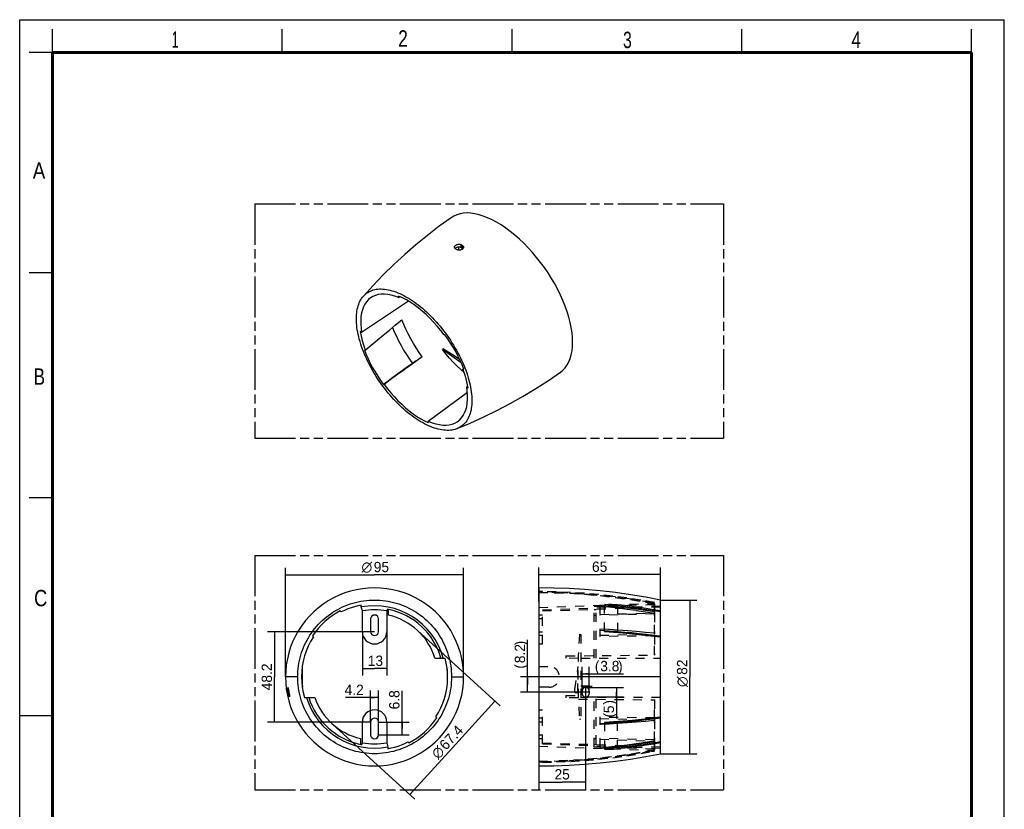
# Model space of a CAD drawing. Header units: millimetres. Extents: x 0 to 210, y 0 to 297.
# Tile 2 of 2: x 0 to 210, y 129 to 297. Entities that reach past the tile are written whole.
import ezdxf
from ezdxf.enums import TextEntityAlignment as Align

# ---------------------------------------------------------------- set-up
doc = ezdxf.new("R2010")
doc.units = ezdxf.units.MM
doc.header["$LTSCALE"] = 19.36
for name, pattern in [('DOT', [0.2, 0.1, -0.1]), ('HIDDEN', [0.2, 0.1, -0.1]), ('PHANTOM', [0.8, 0.45, -0.05, 0.1, -0.05, 0.1, -0.05])]:
    doc.linetypes.add(name, pattern=pattern)
doc.layers.get('0').update_dxf_attribs({"linetype": 'CONTINUOUS'})
for name, color, linetype in [('DEFAULT_2', 8, 'HIDDEN'), ('DEFAULT_3', 7, 'PHANTOM'), ('Z_DIM_2D', 7, 'CONTINUOUS')]:
    doc.layers.add(name, color=color, linetype=linetype)
doc.styles.add('TEXTSTYLE_2', font='txt', dxfattribs={"width": 0.75})
doc.styles.add('TEXTSTYLE_3', font='tridonic-metric-print-light.otf')
doc.styles.add('TEXTSTYLE_4', font='gdt', dxfattribs={"width": 0.7})
doc.dimstyles.new('DIMSTYLE_1', dxfattribs={"dimtxt": 2.2, "dimasz": 3.5, "dimexe": 1.5, "dimexo": 0, "dimgap": 0.55, "dimtad": 1, "dimdec": 1, "dimlfac": 2.5, "dimdsep": 46, "dimtxsty": 'TEXTSTYLE_3', "dimcen": 0.09, "dimclrt": 5, "dimadec": 1, "dimazin": 2, "dimtp": 0.2, "dimtm": 0.2, "dimtfac": 1, "dimtdec": 1, "dimtofl": 0, "dimtmove": 0, "dimatfit": 3, "dimfxl": 0, "dimtolj": 1, "dimarcsym": 0})
doc.dimstyles.new('DIMSTYLE_2', dxfattribs={"dimtxt": 2.2, "dimasz": 3.5, "dimexe": 1.5, "dimexo": 0, "dimgap": 0.55, "dimtad": 1, "dimdec": 1, "dimlfac": 2.5, "dimdsep": 46, "dimtxsty": 'TEXTSTYLE_3', "dimcen": 0.09, "dimclrt": 5, "dimadec": 1, "dimazin": 2, "dimtp": 0.3, "dimtm": 0.3, "dimtfac": 1, "dimtdec": 1, "dimtofl": 0, "dimtmove": 0, "dimatfit": 3, "dimfxl": 0, "dimtolj": 1, "dimarcsym": 0})
doc.dimstyles.new('DIMSTYLE_3', dxfattribs={"dimtxt": 2.2, "dimasz": 3.5, "dimexe": 1.5, "dimexo": 0, "dimgap": 0.55, "dimtad": 1, "dimlfac": 2.5, "dimdsep": 46, "dimtxsty": 'TEXTSTYLE_3', "dimcen": 0.09, "dimclrt": 5, "dimazin": 2, "dimtp": 0.2, "dimtm": 0.2, "dimtfac": 1, "dimtofl": 0, "dimtmove": 0, "dimatfit": 3, "dimfxl": 0, "dimtolj": 1, "dimarcsym": 0})
doc.dimstyles.new('DIMSTYLE_4', dxfattribs={"dimtxt": 2.2, "dimasz": 3.5, "dimexe": 1.5, "dimexo": 0, "dimgap": 0.55, "dimtad": 1, "dimdec": 1, "dimlfac": 2.5, "dimdsep": 46, "dimtxsty": 'TEXTSTYLE_3', "dimcen": 0.09, "dimclrt": 5, "dimadec": 1, "dimazin": 2, "dimtp": 0.1, "dimtm": 0.1, "dimtfac": 1, "dimtdec": 1, "dimtofl": 0, "dimtmove": 0, "dimatfit": 3, "dimfxl": 0, "dimtolj": 1, "dimarcsym": 0})

# ---------------------------------------------------------------- blocks, each defined once
blk = doc.blocks.new('*D1')
at = {"layer": 'Z_DIM_2D', "color": 2, "linetype": 'Continuous', "transparency": 16777216}
for p, q in [((108.33, 155.13), (108.33, 164.66)), ((110.7, 156.77), (106.83, 156.77)), ((108.33, 156.77), (108.33, 155.13)), ((121.46, 153.49), (106.83, 153.49)), ((108.33, 153.49), (108.33, 155.13))]:
    blk.add_line(p, q, dxfattribs=at)
at = {"layer": 'Z_DIM_2D', "color": 5, "linetype": 'Continuous', "transparency": 16777216, "style": 'TEXTSTYLE_3'}
for s, p in [(')', (107.78, 163.49)), ('8.2', (107.78, 159.69)), ('(', (107.78, 158.52))]:
    blk.add_text(s, height=2.2, rotation=90, dxfattribs=at).set_placement(p)
blk = doc.blocks.new('_NONE')
blk = doc.blocks.new('*D2')
at = {"layer": 'Z_DIM_2D', "color": 2, "linetype": 'Continuous', "transparency": 16777216}
for p, q in [((110.7, 172.88), (110.7, 180.12)), ((110.7, 178.62), (123.7, 178.62)), ((136.7, 178.62), (123.7, 178.62)), ((136.7, 173.17), (136.7, 180.12))]:
    blk.add_line(p, q, dxfattribs=at)
at = {"layer": 'Z_DIM_2D', "color": 5, "linetype": 'Continuous', "transparency": 16777216, "style": 'TEXTSTYLE_3'}
blk.add_text('65', height=2.2, dxfattribs=at).set_placement((123.7, 179.17), align=Align.CENTER)
blk = doc.blocks.new('*D3')
at = {"layer": 'Z_DIM_2D', "color": 2, "linetype": 'Continuous', "transparency": 16777216}
for p, q in [((56.69, 156.77), (56.69, 180.06)), ((56.69, 178.56), (75.69, 178.56)), ((94.69, 178.56), (75.69, 178.56)), ((94.69, 156.77), (94.69, 180.06))]:
    blk.add_line(p, q, dxfattribs=at)
at = {"layer": 'Z_DIM_2D', "color": 5, "linetype": 'Continuous', "transparency": 16777216}
for s, style, p in [('n', 'TEXTSTYLE_4', (74.04, 179.11)), ('95', 'TEXTSTYLE_3', (77.15, 179.11))]:
    blk.add_text(s, height=2.2, dxfattribs=dict(at, style=style)).set_placement(p, align=Align.CENTER)
blk = doc.blocks.new('*D4')
at = {"layer": 'Z_DIM_2D', "color": 2, "linetype": 'Continuous', "transparency": 16777216}
for p, q in [((120.7, 154.78), (120.7, 132.83)), ((110.7, 137.81), (110.7, 132.83)), ((110.7, 134.33), (115.7, 134.33)), ((120.7, 134.33), (115.7, 134.33))]:
    blk.add_line(p, q, dxfattribs=at)
at = {"layer": 'Z_DIM_2D', "color": 5, "linetype": 'Continuous', "transparency": 16777216, "style": 'TEXTSTYLE_3'}
blk.add_text('25', height=2.2, dxfattribs=at).set_placement((115.7, 134.88), align=Align.CENTER)
blk = doc.blocks.new('*D5')
at = {"layer": 'Z_DIM_2D', "color": 2, "linetype": 'Continuous', "transparency": 16777216}
for p, q in [((75.69, 166.41), (52.85, 166.41)), ((54.35, 166.41), (54.35, 156.77)), ((54.35, 147.13), (54.35, 156.77)), ((74.85, 147.13), (52.85, 147.13))]:
    blk.add_line(p, q, dxfattribs=at)
at = {"layer": 'Z_DIM_2D', "color": 5, "linetype": 'Continuous', "transparency": 16777216, "style": 'TEXTSTYLE_3'}
blk.add_text('48.2', height=2.2, rotation=90, dxfattribs=at).set_placement((53.8, 156.77), align=Align.CENTER)
blk = doc.blocks.new('*D6')
at = {"layer": 'Z_DIM_2D', "color": 2, "linetype": 'Continuous', "transparency": 16777216}
for p, q in [((81.55, 145.77), (81.55, 153.78)), ((76.53, 147.13), (83.05, 147.13)), ((81.55, 147.13), (81.55, 145.77)), ((81.55, 144.41), (81.55, 145.77)), ((76.53, 144.41), (83.05, 144.41))]:
    blk.add_line(p, q, dxfattribs=at)
at = {"layer": 'Z_DIM_2D', "color": 5, "linetype": 'Continuous', "transparency": 16777216, "style": 'TEXTSTYLE_3'}
blk.add_text('6.8', height=2.2, rotation=90, dxfattribs=at).set_placement((81, 149.83))
blk = doc.blocks.new('*D7')
at = {"layer": 'Z_DIM_2D', "color": 2, "linetype": 'Continuous', "transparency": 16777216}
for p, q in [((74.85, 147.13), (74.85, 153.86)), ((76.53, 147.13), (76.53, 153.86)), ((75.69, 152.36), (69.49, 152.36)), ((74.85, 152.36), (75.69, 152.36)), ((76.53, 152.36), (75.69, 152.36))]:
    blk.add_line(p, q, dxfattribs=at)
at = {"layer": 'Z_DIM_2D', "color": 5, "linetype": 'Continuous', "transparency": 16777216, "style": 'TEXTSTYLE_3'}
blk.add_text('4.2', height=2.2, dxfattribs=at).set_placement((73.38, 152.91), align=Align.RIGHT)
blk = doc.blocks.new('*D8')
at = {"layer": 'Z_DIM_2D', "color": 2, "linetype": 'Continuous', "transparency": 16777216}
for p, q in [((73.08, 166.41), (73.08, 157.06)), ((78.29, 166.41), (78.29, 157.06)), ((73.08, 158.56), (75.69, 158.56)), ((78.29, 158.56), (75.69, 158.56))]:
    blk.add_line(p, q, dxfattribs=at)
at = {"layer": 'Z_DIM_2D', "color": 5, "linetype": 'Continuous', "transparency": 16777216, "style": 'TEXTSTYLE_3'}
blk.add_text('13', height=2.2, dxfattribs=at).set_placement((75.87, 159.11), align=Align.CENTER)
blk = doc.blocks.new('*D9')
at = {"layer": 'Z_DIM_2D', "color": 2, "linetype": 'Continuous', "transparency": 16777216}
for p, q in [((84.85, 166.67), (102.48, 150.6)), ((101.37, 151.61), (92.28, 141.64)), ((66.68, 146.73), (84.3, 130.66)), ((83.19, 131.67), (92.28, 141.64))]:
    blk.add_line(p, q, dxfattribs=at)
at = {"layer": 'Z_DIM_2D', "color": 5, "linetype": 'Continuous', "transparency": 16777216}
for s, style, p in [('67.4', 'TEXTSTYLE_3', (92.86, 143.1)), ('n', 'TEXTSTYLE_4', (89.99, 139.94))]:
    blk.add_text(s, height=2.2, rotation=47.6464, dxfattribs=dict(at, style=style)).set_placement(p, align=Align.CENTER)
blk = doc.blocks.new('*D10')
at = {"layer": 'Z_DIM_2D', "color": 2, "linetype": 'Continuous', "transparency": 16777216}
for p, q in [((136.7, 173.17), (144.43, 173.17)), ((142.93, 173.17), (142.93, 156.77)), ((142.93, 140.37), (142.93, 156.77)), ((136.7, 140.37), (144.43, 140.37))]:
    blk.add_line(p, q, dxfattribs=at)
at = {"layer": 'Z_DIM_2D', "color": 5, "linetype": 'Continuous', "transparency": 16777216}
for s, style, p in [('82', 'TEXTSTYLE_3', (142.38, 158.84)), ('n', 'TEXTSTYLE_4', (142.38, 155.73))]:
    blk.add_text(s, height=2.2, rotation=90, dxfattribs=dict(at, style=style)).set_placement(p, align=Align.CENTER)
blk = doc.blocks.new('*D11')
at = {"layer": 'Z_DIM_2D', "color": 2, "linetype": 'Continuous', "transparency": 16777216}
for p, q in [((119.94, 153.73), (119.94, 158.93)), ((121.46, 153.73), (121.46, 158.93)), ((119.94, 157.43), (120.7, 157.43)), ((121.46, 157.43), (120.7, 157.43)), ((120.7, 157.43), (128.79, 157.43))]:
    blk.add_line(p, q, dxfattribs=at)
at = {"layer": 'Z_DIM_2D', "color": 5, "linetype": 'Continuous', "transparency": 16777216, "style": 'TEXTSTYLE_3'}
for s, p in [('(', (122.66, 157.98)), ('3.8', (123.82, 157.98)), (')', (127.62, 157.98))]:
    blk.add_text(s, height=2.2, dxfattribs=at).set_placement(p)
blk = doc.blocks.new('*D12')
at = {"layer": 'Z_DIM_2D', "color": 2, "linetype": 'Continuous', "transparency": 16777216}
for p, q in [((120.7, 154.49), (128.81, 154.49)), ((127.31, 154.49), (127.31, 153.49)), ((127.31, 152.49), (127.31, 153.49)), ((127.31, 153.49), (127.31, 147.92)), ((120.7, 152.49), (128.81, 152.49))]:
    blk.add_line(p, q, dxfattribs=at)
at = {"layer": 'Z_DIM_2D', "color": 5, "linetype": 'Continuous', "transparency": 16777216, "style": 'TEXTSTYLE_3'}
for s, p in [(')', (126.76, 151.83)), ('5', (126.76, 150.66)), ('(', (126.76, 149.08))]:
    blk.add_text(s, height=2.2, rotation=90, dxfattribs=at).set_placement(p, align=Align.RIGHT)

msp = doc.modelspace()

# ---------------------------------------------------------------- linework, layer by layer
at = {"color": 2, "linetype": 'Continuous'}
for p, q in [((0, 0), (0, 297)), ((0, 297), (210, 297)), ((210, 0), (210, 297)), ((7, 290), (7, 295)), ((56, 290), (56, 295)), ((105, 290), (105, 295)), ((154, 290), (154, 295)), ((203, 290), (203, 295)), ((7, 290), (2, 290)), ((7, 243), (2, 243)), ((7, 195), (2, 195)), ((0, 148.5), (7, 148.5))]:
    msp.add_line(p, q, dxfattribs=at)
at = {"color": 7, "linetype": 'Continuous'}
for p, q in [((92.9224, 248.2147), (92.8608, 248.1579)), ((93.0537, 248.0504), (92.9338, 248.1127)), ((93.174, 247.987), (93.0537, 248.0504)), ((93.2944, 247.9224), (93.174, 247.987)), ((93.5949, 248.4719), (93.5949, 247.8324)), ((94.0757, 249.009), (94.0757, 248.3949)), ((94.0757, 249.009), (94.1957, 248.9466)), ((94.1958, 248.3335), (94.0757, 248.3949)), ((94.1957, 248.9466), (94.3159, 248.883)), ((94.316, 248.271), (94.1958, 248.3335)), ((94.3159, 248.883), (94.4363, 248.8183)), ((94.4363, 248.2072), (94.316, 248.271)), ((94.4363, 248.2072), (94.4363, 248.8183)), ((80.8228, 237.712), (80.8228, 238.0259)), ((80.8228, 237.712), (81.1024, 237.8995)), ((82.9197, 236.9493), (72.9206, 230.258)), ((72.9206, 230.2579), (72.6146, 230.4743)), ((90.6918, 229.7692), (90.5269, 229.7373)), ((73.7083, 226.4864), (73.5434, 226.4544)), ((90.3841, 226.7986), (90.1762, 226.6056)), ((94.1646, 223.7854), (90.1762, 226.6056)), ((94.5486, 222.4269), (94.6917, 222.5135)), ((94.5486, 222.4269), (94.7136, 222.4588)), ((77.5651, 219.144), (77.7301, 219.1759)), ((95.5709, 218.8306), (95.3364, 218.6553)), ((95.3364, 218.6553), (95.6424, 218.439)), ((87.1337, 211.3272), (95.4774, 217.5295)), ((87.1337, 211.3272), (87.1337, 211.0158)), ((110.7016, 175.7691), (110.7016, 137.7694)), ((136.7016, 140.3693), (136.7016, 173.1693)), ((68.5813, 170.6388), (68.3836, 170.8583)), ((72.8599, 171.6873), (72.8599, 172.0946)), ((73.0799, 170.8332), (72.86, 171.6873)), ((73.0799, 166.4093), (73.0799, 170.8332)), ((78.3899, 171.206), (78.2939, 170.8332)), ((78.2939, 170.8332), (78.2939, 166.4093)), ((78.6872, 169.9192), (78.6872, 171.1643)), ((74.8469, 169.1293), (74.8469, 166.4093)), ((76.5269, 166.4093), (76.5269, 169.1293)), ((62.4384, 165.5053), (62.6361, 165.2857)), ((88.568, 160.7693), (90.7485, 160.7693)), ((60.2535, 158.8961), (60.2535, 154.8893)), ((91.1762, 158.4284), (91.1762, 155.1208)), ((57.2888, 153.569), (57.2615, 153.7293)), ((57.3173, 153.409), (57.2888, 153.569)), ((57.3472, 153.2493), (57.3173, 153.409)), ((57.3383, 153.9659), (57.3792, 153.7293)), ((57.4208, 153.489), (57.4502, 153.3291)), ((57.4502, 153.3291), (57.4885, 153.129)), ((60.2939, 154.8893), (60.2254, 154.8893)), ((60.2939, 154.6093), (60.2552, 154.6093)), ((60.2939, 154.8893), (60.2939, 154.6093)), ((119.9416, 153.2493), (119.9416, 153.7293)), ((121.4616, 153.7293), (121.4616, 153.2493)), ((57.3716, 153.1294), (57.3472, 153.2493)), ((60.7372, 152.3693), (62.9369, 152.3693)), ((73.0799, 142.7054), (73.0799, 147.1293)), ((74.8469, 147.1293), (74.8469, 144.4093)), ((76.5269, 144.4093), (76.5269, 147.1293)), ((78.2939, 147.1293), (78.2939, 142.7054)), ((88.9353, 148.0333), (88.7377, 148.2528)), ((72.6866, 143.6194), (72.6866, 142.3743)), ((82.7925, 142.8998), (82.9902, 142.6802)), ((72.9839, 142.3325), (73.0799, 142.7054)), ((78.2939, 142.7054), (78.5138, 141.8513)), ((78.5138, 141.8513), (78.5138, 141.444))]:
    msp.add_line(p, q, dxfattribs=at)
at = {"color": 9, "linetype": 'Continuous'}
for p, q in [((59.2869, 156.7693), (56.6869, 156.7693)), ((92.0869, 156.7693), (94.6869, 156.7693)), ((136.7016, 156.7693), (110.7016, 156.7693)), ((57.3792, 153.7293), (57.2615, 153.7293)), ((57.3472, 153.2493), (57.4654, 153.2493))]:
    msp.add_line(p, q, dxfattribs=at)
at = {"color": 7, "linetype": 'Continuous', "const_width": 0.7}
for points in [[(7, 7), (7, 290)], [(7, 290), (203, 290)], [(203, 7), (203, 290)]]:
    msp.add_lwpolyline(points, dxfattribs=at)
at = {"color": 7, "linetype": 'Continuous'}
for points in [[(92.0054, 254.7509), (89.4987, 252.9245), (86.9802, 250.9767), (84.5239, 248.9606), (82.1315, 246.8777), (79.8053, 244.7305), (77.5476, 242.5219), (75.3604, 240.2543), (73.3082, 238.0012)], [(103.6623, 252.5438), (102.6859, 253.2007), (101.7183, 253.7855), (100.757, 254.2993), (99.809, 254.7386), (98.8792, 255.1006), (97.9724, 255.3842), (97.0941, 255.5874), (96.2465, 255.7102), (95.4317, 255.7518), (94.6545, 255.7123), (93.9196, 255.591), (93.23, 255.3893), (92.5896, 255.1076), (92.0054, 254.7509)], [(115.3193, 221.7873), (115.8577, 222.227), (116.3351, 222.738), (116.7536, 223.3216), (117.1115, 223.9751), (117.4067, 224.6963), (117.6381, 225.4809), (117.8039, 226.3254), (117.9038, 227.2253), (117.9369, 228.1766), (117.9036, 229.1746), (117.8038, 230.2148), (117.6382, 231.2922), (117.4072, 232.4023), (117.1126, 233.5392), (116.7555, 234.6971), (116.3379, 235.871), (115.8614, 237.0558), (115.3284, 238.2461), (114.7409, 239.437), (114.1019, 240.6228), (113.414, 241.798), (112.6807, 242.9573), (111.9047, 244.0952), (111.0906, 245.2061), (110.2429, 246.2833), (109.364, 247.324), (108.4557, 248.3253), (107.5241, 249.2809), (106.574, 250.1847), (105.6104, 251.0328), (104.6407, 251.8184), (103.6623, 252.5438)], [(92.6972, 248.4462), (92.7073, 248.5287), (92.7366, 248.6102), (92.7841, 248.6905), (92.8488, 248.7678), (92.9293, 248.8404), (93.0238, 248.9069), (93.1304, 248.9655), (93.2467, 249.0148), (93.37, 249.053), (93.4973, 249.0793), (93.6252, 249.0924), (93.7503, 249.0918), (93.8691, 249.0774), (93.9785, 249.0493), (94.0757, 249.009)], [(92.9338, 248.1127), (92.8505, 248.1643), (92.7841, 248.2256), (92.7358, 248.2944), (92.7067, 248.369), (92.6972, 248.4462)], [(94.0757, 248.3949), (93.9775, 248.4347), (93.8668, 248.4621), (93.7459, 248.4754), (93.6189, 248.4746), (93.4905, 248.46), (93.3633, 248.4325), (93.2403, 248.393), (93.1241, 248.3427), (93.0171, 248.2827), (92.9224, 248.2147)], [(94.6728, 248.4632), (94.6634, 248.3786), (94.6345, 248.2925), (94.587, 248.2084), (94.5218, 248.1282), (94.4405, 248.0541), (94.3449, 247.9878), (94.2374, 247.9311), (94.1205, 247.8852), (93.9971, 247.8514), (93.8702, 247.8305), (93.743, 247.8228), (93.6187, 247.8285), (93.5005, 247.8475), (93.3915, 247.8792), (93.2944, 247.9224)], [(94.4363, 248.8183), (94.5188, 248.7642), (94.5849, 248.6997), (94.6332, 248.627), (94.6627, 248.5479), (94.6728, 248.4632)], [(94.532, 248.1408), (94.5065, 248.1631), (94.4363, 248.2072)], [(73.3082, 238.0012), (73.5278, 238.2323), (73.7596, 238.4444), (74.0026, 238.6368), (74.2583, 238.811), (74.5281, 238.9681), (74.8102, 239.107), (75.1032, 239.2266), (75.4076, 239.3273), (75.7234, 239.4094), (76.0501, 239.4724), (76.3879, 239.5163), (76.7354, 239.541), (77.0907, 239.5467), (77.4553, 239.5331), (77.8306, 239.4999), (78.2137, 239.4477), (78.6006, 239.3772), (78.9952, 239.2875), (79.4024, 239.1772), (79.8158, 239.0481), (80.2285, 238.9023), (80.6467, 238.7378), (81.0768, 238.5516), (81.5107, 238.3477), (81.9393, 238.1301), (82.3709, 237.8947), (82.8141, 237.6367), (83.2586, 237.3623), (83.6957, 237.0766), (84.1285, 236.778)], [(84.1285, 212.1353), (83.6966, 212.448), (83.2604, 212.7798), (82.8169, 213.133), (82.3747, 213.5009), (81.9442, 213.8748), (81.5166, 214.2622), (81.0839, 214.6704), (80.6548, 215.0913), (80.2375, 215.5169), (79.8256, 215.9536), (79.4131, 216.4078), (79.0065, 216.8721), (78.6122, 217.3397), (78.2254, 217.8156), (77.8426, 218.3043), (77.4673, 218.8013), (77.1023, 219.3032), (76.7463, 219.8118), (76.3983, 220.3281), (76.0599, 220.85), (75.7324, 221.3758), (75.4158, 221.9051), (75.1106, 222.4372), (74.8168, 222.972), (74.5341, 223.5104), (74.2638, 224.0495), (74.0076, 224.5859), (73.7641, 225.1224), (73.532, 225.6625), (73.3135, 226.2008), (73.111, 226.7307), (72.9224, 227.2582), (72.7455, 227.7899), (72.583, 228.3172), (72.4379, 228.8305), (72.3077, 229.3387), (72.1902, 229.8509), (72.0877, 230.3561), (72.0027, 230.8432), (71.9332, 231.3222), (71.8778, 231.8039), (71.8379, 232.276), (71.8147, 232.7278), (71.8071, 233.1662), (71.8145, 233.594), (71.8375, 234.0129), (71.8772, 234.4287), (71.9323, 234.832), (72.0015, 235.2128), (72.0863, 235.5796), (72.1884, 235.9399), (72.3057, 236.2859), (72.4356, 236.6102), (72.5804, 236.9185), (72.7425, 237.2163), (72.9191, 237.498), (73.1074, 237.759), (73.3082, 238.0012)], [(74.9492, 237.7198), (74.83, 237.6395), (74.3723, 237.2667), (73.9668, 236.8253), (73.6154, 236.3181), (73.3202, 235.7471), (73.0825, 235.1159), (72.904, 234.4272), (72.7852, 233.6849), (72.7274, 232.8926), (72.7305, 232.0545), (72.7949, 231.177), (72.9206, 230.2579)], [(80.8228, 237.712), (80.0287, 238.0006), (79.2615, 238.2151), (78.5191, 238.3558), (77.8072, 238.4222), (77.1299, 238.4134), (76.4901, 238.3303), (75.8917, 238.1727), (75.3372, 237.9422), (74.9492, 237.7198)], [(90.5269, 229.7373), (89.8027, 230.6854), (89.0529, 231.5966), (88.2756, 232.473), (87.4769, 233.308), (86.6607, 234.0969), (85.8314, 234.836), (84.9933, 235.5211), (84.1507, 236.149), (83.308, 236.716), (82.4695, 237.2197), (81.6418, 237.6558), (80.8228, 238.0259)], [(84.1285, 236.778), (84.5603, 236.4653), (84.9965, 236.1335), (85.44, 235.7802), (85.8823, 235.4124), (86.3128, 235.0385), (86.7403, 234.6511), (87.173, 234.2428), (87.6021, 233.8219), (88.0194, 233.3964), (88.4313, 232.9596), (88.8439, 232.5055), (89.2504, 232.0411), (89.6448, 231.5736), (90.0315, 231.0976), (90.4143, 230.609), (90.7897, 230.112), (91.1547, 229.61), (91.5107, 229.1015), (91.8587, 228.5852), (92.1971, 228.0633), (92.5246, 227.5375), (92.8412, 227.0081), (93.1463, 226.4761), (93.4401, 225.9412), (93.7228, 225.4029), (93.9931, 224.8637), (94.2494, 224.3273), (94.4929, 223.7908), (94.7249, 223.2507), (94.9434, 222.7125), (95.146, 222.1825), (95.3346, 221.655), (95.5115, 221.1233), (95.6739, 220.5961), (95.819, 220.0827), (95.9492, 219.5745), (96.0668, 219.0623), (96.1692, 218.5571), (96.2543, 218.0701), (96.3238, 217.591), (96.3791, 217.1094), (96.419, 216.6373), (96.4423, 216.1855), (96.4498, 215.7471), (96.4425, 215.3193), (96.4194, 214.9003), (96.3798, 214.4846), (96.3247, 214.0812), (96.2555, 213.7004), (96.1707, 213.3337), (96.0685, 212.9733), (95.9513, 212.6273), (95.8214, 212.3031), (95.6766, 211.9947), (95.5145, 211.697), (95.3379, 211.4152), (95.1496, 211.1542), (94.9473, 210.9105), (94.7291, 210.681), (94.4974, 210.4688), (94.2544, 210.2764), (93.9987, 210.1023), (93.7289, 209.9452), (93.4468, 209.8063), (93.2887, 209.7389)], [(78.8414, 230.7707), (80.1787, 231.8573), (81.5373, 232.95)], [(79.529, 231.3294), (79.8956, 230.4261), (80.3353, 229.4428), (80.8147, 228.4605), (81.333, 227.4811), (81.8893, 226.5063), (82.4811, 225.541), (83.1062, 224.5893), (83.7622, 223.6548)], [(85.8744, 225.0648), (85.2174, 225.9971), (84.5859, 226.9548), (83.9818, 227.9365), (83.4116, 228.9333), (82.8806, 229.9357), (82.39, 230.9417), (81.9414, 231.9477), (81.5367, 232.9495)], [(72.6146, 230.4743), (72.7313, 229.8353), (72.8744, 229.1852), (73.0443, 228.5233), (73.2402, 227.8518), (73.4614, 227.173), (73.7083, 226.4864)], [(73.7083, 226.4863), (74.9587, 227.5477), (76.231, 228.6155), (77.5254, 229.69), (78.8414, 230.7707)], [(94.7136, 222.4588), (94.342, 223.3855), (93.9307, 224.3128), (93.4786, 225.2427), (92.9888, 226.1693), (92.4629, 227.089), (91.9033, 227.998), (91.3133, 228.8908), (90.6918, 229.7692)], [(73.5434, 226.4544), (73.915, 225.5277), (74.3263, 224.6004), (74.7783, 223.6706), (75.2682, 222.7439), (75.7941, 221.8243), (76.3536, 220.9153), (76.9436, 220.0225), (77.5651, 219.144)], [(85.8746, 225.065), (84.4633, 224.0688), (83.0734, 223.0784), (81.7046, 222.0936), (80.3576, 221.1147), (79.0328, 220.1422), (77.73, 219.1759)], [(94.8116, 221.6908), (94.0767, 222.3446), (93.262, 223.1225), (92.4616, 223.9409), (91.6784, 224.7964), (90.9171, 225.6841), (90.1762, 226.6056)], [(90.3841, 226.7986), (92.1049, 225.7254), (93.7648, 224.6539)], [(83.7622, 223.6548), (82.6976, 222.8943), (81.6455, 222.1373), (80.6061, 221.3836), (79.5794, 220.6334), (78.5658, 219.8869), (77.5651, 219.144)], [(93.2887, 209.739), (96.0951, 210.9219), (98.961, 212.2277), (101.7959, 213.6199), (104.5967, 215.0977), (107.3597, 216.6599), (110.0816, 218.3049), (112.7596, 220.0314), (115.3192, 221.7874)], [(95.6424, 218.439), (95.5257, 219.0779), (95.3825, 219.728), (95.2127, 220.39), (95.0168, 221.0615), (94.7955, 221.7402), (94.5486, 222.4269)], [(77.7301, 219.1759), (78.4314, 218.2567), (79.1569, 217.372), (79.9085, 216.5196), (80.6805, 215.7058), (81.4695, 214.9348), (82.2713, 214.21), (83.0822, 213.5353), (83.8982, 212.9136), (84.7153, 212.3484), (85.5296, 211.8419), (86.335, 211.3982), (87.1337, 211.0158)], [(93.5734, 211.3812), (93.8027, 211.5713), (94.2253, 212.0087), (94.5923, 212.5149), (94.9011, 213.0875), (95.1506, 213.7232), (95.3387, 214.4189), (95.4649, 215.1706), (95.5279, 215.9747), (95.5277, 216.8264), (95.4638, 217.7192), (95.3364, 218.6553)], [(93.2887, 209.7389), (93.1537, 209.6867), (92.8493, 209.5859), (92.5336, 209.5039), (92.2068, 209.4409), (91.8691, 209.397), (91.5216, 209.3722), (91.1662, 209.3666), (90.8017, 209.3802), (90.4263, 209.4134), (90.0432, 209.4656), (89.6564, 209.536), (89.2618, 209.6257), (88.8545, 209.7361), (88.4411, 209.8652), (88.0284, 210.0109), (87.6103, 210.1755), (87.1801, 210.3616), (86.7463, 210.5656), (86.3176, 210.7831), (85.886, 211.0185), (85.4428, 211.2765), (84.9984, 211.551), (84.5612, 211.8366), (84.1285, 212.1353)], [(87.1337, 211.3272), (87.9499, 211.0065), (88.7397, 210.7622), (89.5052, 210.5941), (90.2402, 210.503), (90.9407, 210.4898), (91.6031, 210.5539), (92.2235, 210.6954), (92.7991, 210.9129), (93.3263, 211.2055), (93.5734, 211.3812)], [(94.6869, 156.7693), (94.6423, 158.0688), (94.5099, 159.3568), (94.289, 160.6364), (93.9816, 161.8981), (93.5883, 163.1357), (93.1122, 164.3427), (92.5561, 165.5116), (91.9218, 166.6398), (91.2103, 167.7244), (90.4263, 168.7589), (89.5731, 169.7371), (88.6556, 170.6549), (87.6779, 171.5073), (86.6449, 172.2909), (85.5613, 173.0017), (84.4319, 173.6371), (83.2612, 174.1941), (82.0546, 174.6704), (80.8167, 175.0634), (79.5545, 175.3715), (78.2746, 175.5921), (76.9828, 175.725), (75.6854, 175.7691), (74.3884, 175.7248), (73.0978, 175.5919), (71.8196, 175.3715), (70.5593, 175.0641), (69.3234, 174.6719), (68.1183, 174.1966), (66.9489, 173.6408), (65.8204, 173.0065), (64.7376, 172.2971), (63.7055, 171.5151), (62.7286, 170.6647), (61.8117, 169.7491), (60.959, 168.7729), (60.1746, 167.7402), (59.4622, 166.6566), (58.8263, 165.5283), (58.2683, 164.3584), (57.7904, 163.1494), (57.3954, 161.9094), (57.0866, 160.6448), (56.8646, 159.3623), (56.7316, 158.0715), (56.6869, 156.7693)], [(136.7016, 173.1693), (133.5597, 173.7642), (130.3079, 174.2971), (127.0443, 174.7482), (123.7704, 175.1173), (120.4882, 175.404), (117.1999, 175.6083), (113.907, 175.7301), (110.7016, 175.7693)], [(59.2869, 156.7693), (59.2966, 157.344), (59.3277, 157.9247), (59.3805, 158.515), (59.4539, 159.1036), (59.5464, 159.6766), (59.6596, 160.2457), (59.7958, 160.8217), (59.9521, 161.3928), (60.1258, 161.9482), (60.3194, 162.4965), (60.5356, 163.0456), (60.771, 163.5867), (61.0222, 164.1116), (61.2917, 164.6264), (61.5818, 165.1359), (61.8901, 165.6355), (62.2147, 166.1213), (62.5565, 166.5952), (62.9162, 167.0584), (63.2924, 167.5088), (63.684, 167.9447), (64.0906, 168.3661), (64.5115, 168.7723), (64.9469, 169.1633), (65.3974, 169.5396), (65.8606, 169.8994), (66.3334, 170.2405), (66.8183, 170.5645), (67.3188, 170.8734), (67.8296, 171.1643), (68.3443, 171.4338), (68.869, 171.6849), (69.4102, 171.9204), (69.959, 172.1365), (70.5058, 172.3297), (71.0597, 172.503), (71.6308, 172.6594), (72.2068, 172.7958), (72.775, 172.909), (73.3473, 173.0015), (73.9362, 173.0752), (74.5271, 173.1283), (75.1065, 173.1592), (75.6829, 173.1693), (76.2593, 173.1595), (76.8386, 173.1289), (77.4293, 173.0761), (78.018, 173.0027), (78.59, 172.9106), (79.158, 172.7977), (79.7338, 172.6618), (80.3046, 172.5057), (80.8584, 172.3328), (81.4052, 172.1401), (81.954, 171.9243), (82.4952, 171.6893), (83.0199, 171.4386), (83.5347, 171.1695), (84.0455, 170.879), (84.546, 170.5705), (85.0308, 170.2471), (85.5033, 169.9067), (85.9663, 169.5477), (86.4167, 169.1722), (86.8517, 168.7821), (87.2723, 168.3769), (87.6786, 167.9567), (88.0701, 167.5218), (88.4464, 167.0722), (88.8064, 166.6097), (89.1484, 166.1367), (89.4733, 165.6515), (89.7825, 165.1518), (90.0735, 164.642), (90.3438, 164.1271), (90.5958, 163.6018), (90.8322, 163.0597), (91.0495, 162.5095), (91.244, 161.9602), (91.4185, 161.4036), (91.5756, 160.8311), (91.7124, 160.2536), (91.8262, 159.6831), (91.9192, 159.1086), (91.9929, 158.5187), (92.0459, 157.9272), (92.0771, 157.3453), (92.0869, 156.7693)], [(68.3836, 170.8583), (67.4998, 170.3637), (66.6527, 169.8162), (65.8405, 169.2146), (65.0681, 168.5626), (64.339, 167.8626), (63.6557, 167.1178), (63.0227, 166.3325), (62.4384, 165.5053)], [(72.8599, 172.0946), (72.1193, 171.9392), (71.3888, 171.7487), (70.6675, 171.5226), (69.9581, 171.2619), (69.263, 170.9674), (68.5813, 170.6388)], [(62.6361, 165.2857), (62.0558, 164.3218), (61.5486, 163.3238), (61.1137, 162.2892), (60.7541, 161.2261), (60.4722, 160.1397), (60.2689, 159.0359), (60.1459, 157.9204), (60.1032, 156.7988), (60.1416, 155.6772), (60.2603, 154.5612), (60.4588, 153.4595), (60.7371, 152.3693)], [(88.7377, 148.2528), (89.3011, 149.1863), (89.7959, 150.152), (90.223, 151.1523), (90.5795, 152.18), (90.8632, 153.2301), (91.0733, 154.2973), (91.2081, 155.3767), (91.2676, 156.4628), (91.2509, 157.5504), (91.1586, 158.6342), (90.9912, 159.7063), (90.7486, 160.7692)], [(56.6869, 156.7693), (56.7315, 155.4697), (56.8639, 154.1817), (57.0848, 152.9022), (57.3922, 151.6405), (57.7855, 150.4029), (58.2615, 149.1958), (58.8176, 148.0269), (59.452, 146.8987), (60.1635, 145.8141), (60.9475, 144.7797), (61.8006, 143.8015), (62.7181, 142.8836), (63.6959, 142.0312), (64.7289, 141.2476), (65.8125, 140.5368), (66.9419, 139.9014), (68.1126, 139.3444), (69.3192, 138.8681), (70.557, 138.4751), (71.8192, 138.1671), (73.0992, 137.9465), (74.391, 137.8135), (75.6884, 137.7694), (76.9854, 137.8137), (78.2759, 137.9467), (79.5542, 138.167), (80.8144, 138.4745), (82.0504, 138.8666), (83.2554, 139.3419), (84.4249, 139.8978), (85.5533, 140.532), (86.6361, 141.2414), (87.6683, 142.0234), (88.6452, 142.8739), (89.562, 143.7895), (90.4148, 144.7656), (91.1992, 145.7984), (91.9116, 146.882), (92.5475, 148.0103), (93.1054, 149.1802), (93.5834, 150.3891), (93.9784, 151.6292), (94.2872, 152.8937), (94.5091, 154.1763), (94.6421, 155.4671), (94.6869, 156.7693)], [(92.0869, 156.7693), (92.0771, 156.1945), (92.0461, 155.6139), (91.9933, 155.0236), (91.9199, 154.4349), (91.8274, 153.8619), (91.7141, 153.2929), (91.578, 152.7169), (91.4216, 152.1457), (91.2479, 151.5904), (91.0543, 151.0421), (90.8381, 150.4929), (90.6027, 149.9518), (90.3515, 149.4269), (90.082, 148.9122), (89.7919, 148.4026), (89.4836, 147.9031), (89.159, 147.4173), (88.8172, 146.9434), (88.4575, 146.4802), (88.0814, 146.0298), (87.6898, 145.5939), (87.2832, 145.1725), (86.8622, 144.7663), (86.4269, 144.3752), (85.9763, 143.999), (85.5131, 143.6392), (85.0404, 143.2981), (84.5554, 142.974), (84.0549, 142.6651), (83.5442, 142.3743), (83.0294, 142.1047), (82.5048, 141.8537), (81.9636, 141.6182), (81.4147, 141.402), (80.8679, 141.2089), (80.3141, 141.0356), (79.743, 140.8791), (79.1669, 140.7428), (78.5988, 140.6295), (78.0265, 140.537), (77.4376, 140.4633), (76.8467, 140.4103), (76.2672, 140.3793), (75.6908, 140.3693), (75.1145, 140.379), (74.5352, 140.4097), (73.9445, 140.4625), (73.3558, 140.5358), (72.7837, 140.6279), (72.2158, 140.7408), (71.64, 140.8768), (71.0691, 141.0328), (70.5153, 141.2057), (69.9686, 141.3985), (69.4197, 141.6142), (68.8785, 141.8493), (68.3539, 142.0999), (67.8391, 142.3691), (67.3283, 142.6596), (66.8277, 142.968), (66.343, 143.2914), (65.8705, 143.6318), (65.4074, 143.9909), (64.9571, 144.3664), (64.522, 144.7565), (64.1015, 145.1616), (63.6951, 145.5819), (63.3037, 146.0168), (62.9274, 146.4664), (62.5674, 146.9289), (62.2254, 147.4019), (61.9004, 147.8871), (61.5913, 148.3867), (61.3003, 148.8966), (61.03, 149.4115), (60.7779, 149.9368), (60.5415, 150.4788), (60.3243, 151.0291), (60.1298, 151.5784), (59.9553, 152.1349), (59.7982, 152.7075), (59.6614, 153.2849), (59.5475, 153.8555), (59.4546, 154.4299), (59.3809, 155.0199), (59.3279, 155.6114), (59.2967, 156.1933), (59.2869, 156.7693)], [(57.2615, 153.7293), (57.2428, 153.8484), (57.2269, 153.9643), (57.2139, 154.0741), (57.2038, 154.1752), (57.197, 154.2654), (57.1933, 154.3425), (57.1927, 154.4048), (57.195, 154.4507), (57.2002, 154.4791), (57.2083, 154.4893)], [(57.2083, 154.4893), (57.2182, 154.4808), (57.2306, 154.4539), (57.2451, 154.409), (57.2613, 154.3472), (57.2791, 154.2699), (57.298, 154.179), (57.3179, 154.0768), (57.3383, 153.9659)], [(57.3792, 153.7293), (57.3927, 153.6491), (57.4208, 153.489)], [(57.5669, 152.4893), (57.5562, 152.4975), (57.5411, 152.524), (57.5223, 152.5683), (57.5005, 152.6298), (57.4762, 152.707), (57.4503, 152.7981), (57.4236, 152.9007), (57.397, 153.0122), (57.3716, 153.1294)], [(57.4885, 153.129), (57.5096, 153.0121), (57.5289, 152.9017), (57.5456, 152.8002), (57.5591, 152.7103), (57.5691, 152.6338), (57.5749, 152.5723), (57.5767, 152.5272), (57.5742, 152.4993), (57.5669, 152.4893)], [(82.9902, 142.6802), (83.8739, 143.1748), (84.7211, 143.7223), (85.5333, 144.324), (86.3056, 144.976), (87.0348, 145.676), (87.718, 146.4208), (88.3511, 147.2061), (88.9353, 148.0333)], [(78.5138, 141.444), (79.2545, 141.5993), (79.985, 141.7899), (80.7062, 142.016), (81.4157, 142.2767), (82.1108, 142.5712), (82.7925, 142.8998)], [(110.7016, 137.7693), (113.907, 137.8085), (117.1999, 137.9303), (120.4882, 138.1346), (123.7704, 138.4213), (127.0443, 138.7904), (130.3079, 139.2415), (133.5597, 139.7743), (136.7016, 140.3693)]]:
    msp.add_lwpolyline(points, dxfattribs=at)
for centre, radius, start, end in [((75.6869, 156.7693), 15.1835, 15.274412, 100.730333), ((75.6869, 156.7693), 14.3035, 79.498461, 100.501539), ((75.6869, 156.7693), 14.6876, 78.215323, 79.395357), ((75.6869, 156.7693), 14.7044, 15.784968, 78.226662), ((75.6869, 169.1293), 0.84, 0, 180), ((75.6869, 156.7693), 13.4879, 17.251283, 77.147395), ((75.6869, 166.4093), 2.607, 180, 360), ((75.6869, 166.4093), 0.84, 180, 360), ((120.7016, 153.7293), 0.76, 0.002065, 179.997831), ((75.6869, 156.7693), 15.1835, 196.84521, 280.730333), ((75.6869, 156.7693), 14.7044, 197.411396, 258.226662), ((75.6869, 156.7693), 13.4879, 199.039459, 257.147395), ((120.7016, 153.2493), 0.76, 179.996891, 0.002917), ((75.6869, 147.1293), 2.607, 0, 180), ((75.6869, 147.1293), 0.84, 0, 180), ((75.6869, 144.4093), 0.84, 180, 360), ((75.6869, 156.7693), 14.6876, 258.215323, 259.395357), ((75.6869, 156.7693), 14.3035, 259.498461, 280.501539)]:
    msp.add_arc(centre, radius, start, end, dxfattribs=at)
msp.add_ellipse((479.6572, 481.9513), major_axis=(765.6106, 508.0241), ratio=0.00465448, start_param=2.10794046, end_param=2.11116087, dxfattribs=at)
at = {"layer": 'DEFAULT_2', "color": 8, "linetype": 'HIDDEN'}
for p, q in [((111.5016, 174.9668), (110.7016, 174.9668)), ((110.7016, 174.8434), (111.5016, 174.8435)), ((119.2914, 174.5683), (123.1776, 174.2552)), ((110.7016, 171.5793), (135.3439, 172.4398)), ((124.7015, 166.4454), (124.7015, 172.219)), ((134.7367, 172.4186), (134.7594, 172.6179)), ((134.7594, 172.6179), (135.3579, 172.6194)), ((135.3579, 172.6194), (135.3438, 172.6194)), ((135.3439, 172.4398), (135.3579, 172.6194)), ((135.4057, 172.1723), (135.4197, 172.355)), ((135.4196, 172.3546), (135.4196, 170.6144)), ((111.5016, 171.0728), (136.7016, 171.9528)), ((111.5016, 170.8332), (136.7016, 171.6873)), ((111.5016, 163.8023), (111.5016, 171.0727)), ((135.4057, 172.1723), (122.5016, 171.7348)), ((122.5016, 160.7693), (122.5016, 171.7348)), ((122.5016, 171.1474), (122.9816, 171.1643)), ((122.9816, 160.7693), (122.9816, 171.1643)), ((123.7016, 172.0481), (123.7016, 169.895)), ((123.7016, 170.055), (135.4057, 170.4589)), ((135.4057, 170.1967), (123.7016, 169.895)), ((127.4878, 172.1466), (127.4878, 166.4707)), ((135.4057, 170.4589), (135.4057, 172.1723)), ((135.4196, 170.6144), (135.4057, 170.4589)), ((135.4057, 170.1967), (135.4196, 170.3521)), ((135.4057, 165.9639), (135.4057, 170.1967)), ((135.4196, 170.3521), (135.4196, 166.0669)), ((111.5016, 169.9693), (110.7016, 169.9693)), ((122.5016, 169.9193), (122.9816, 169.9193)), ((123.7016, 166.9666), (123.7016, 165.3845)), ((123.7016, 165.6466), (135.4057, 165.9639)), ((135.4196, 166.067), (135.4057, 165.9639)), ((111.5016, 165.5693), (110.7016, 165.5693)), ((110.7016, 163.8093), (111.5016, 163.8023)), ((119.3877, 165.8483), (119.7016, 165.8156)), ((119.7016, 165.8156), (119.7016, 147.819)), ((135.4057, 165.5345), (123.7016, 165.3845)), ((135.4057, 165.5345), (135.4196, 165.6373)), ((135.4057, 161.4249), (135.4057, 165.5345)), ((135.4196, 165.6373), (135.4196, 161.425)), ((116.5016, 161.2599), (135.4197, 161.425)), ((116.5016, 161.2599), (116.5016, 160.7692)), ((119.1234, 160.7235), (116.5016, 160.7693)), ((119.7016, 160.7693), (136.7016, 160.7693)), ((110.7016, 158.9693), (112.9016, 158.9693)), ((118.4241, 154.0893), (119.0807, 158.9693)), ((119.0241, 153.4452), (119.0241, 158.5485)), ((112.9016, 154.5693), (110.7016, 154.5693)), ((118.4241, 153.4557), (118.4241, 154.0893)), ((118.4241, 153.4557), (119.1053, 153.4438)), ((119.7016, 154.8893), (122.0216, 154.8893)), ((122.0216, 154.6093), (119.7016, 154.6093)), ((122.0216, 154.6093), (122.0216, 154.8893)), ((116.5016, 152.7693), (119.1234, 152.815)), ((116.5016, 152.7693), (116.5016, 152.3293)), ((119.1411, 152.2832), (116.5016, 152.3293)), ((119.1509, 152.0155), (135.4197, 151.8736)), ((136.7016, 152.3693), (119.7016, 152.3693)), ((122.5016, 141.8038), (122.5016, 152.3693)), ((122.9816, 142.3743), (122.9816, 152.3693)), ((135.4057, 151.8737), (135.4057, 148.0041)), ((135.4196, 147.9013), (135.4196, 151.8736)), ((110.7016, 149.7293), (111.5016, 149.7363)), ((111.5016, 142.4659), (111.5016, 149.7362)), ((111.5016, 147.9693), (110.7016, 147.9693)), ((119.3816, 147.7756), (119.7016, 147.819)), ((135.4057, 148.0041), (123.7016, 148.1541)), ((123.7016, 148.1541), (123.7016, 146.5719)), ((123.7016, 147.8919), (135.4057, 147.5746)), ((124.7015, 147.0932), (124.7015, 141.3196)), ((127.4878, 141.392), (127.4878, 147.0679)), ((135.4057, 148.0041), (135.4196, 147.9012)), ((135.4196, 147.4716), (135.4057, 147.5746)), ((135.4057, 147.5746), (135.4057, 143.3418)), ((135.4196, 143.1865), (135.4196, 147.4716)), ((111.5016, 143.5693), (110.7016, 143.5693)), ((122.5016, 143.6193), (122.9816, 143.6193)), ((135.4057, 143.3418), (123.7016, 143.6435)), ((123.7016, 143.6435), (123.7016, 141.4904)), ((123.7016, 143.4835), (135.4057, 143.0797)), ((135.4057, 143.3418), (135.4196, 143.1865)), ((135.4196, 142.9242), (135.4057, 143.0797)), ((135.4057, 143.0797), (135.4057, 141.3663)), ((135.4196, 141.1839), (135.4196, 142.9242)), ((110.7016, 141.9593), (135.3449, 141.0987)), ((111.5016, 142.7054), (136.7016, 141.8513)), ((111.5016, 142.4658), (136.7016, 141.5858)), ((122.5016, 142.3912), (122.9816, 142.3743)), ((135.4057, 141.3663), (122.5016, 141.8038)), ((134.7593, 140.9207), (134.7366, 141.12)), ((134.7593, 140.9207), (135.1688, 140.9192)), ((134.9794, 140.9196), (135.0622, 140.9196)), ((135.0622, 140.9196), (135.2109, 140.9206)), ((135.1688, 140.9192), (135.2346, 140.9191)), ((135.2346, 140.9191), (135.2702, 140.9192)), ((135.2702, 140.9192), (135.3189, 140.9195)), ((135.3061, 140.9193), (135.3246, 140.9186)), ((135.3588, 140.9194), (135.3448, 141.0987)), ((135.3579, 140.9192), (135.3582, 140.9192)), ((135.3588, 140.9194), (135.3583, 140.9195)), ((135.3587, 140.9193), (135.3588, 140.9194)), ((135.4057, 141.3663), (135.4197, 141.1835)), ((110.7016, 138.6952), (111.5016, 138.695)), ((111.5016, 138.5717), (110.7016, 138.5717))]:
    msp.add_line(p, q, dxfattribs=at)
at = {"layer": 'DEFAULT_2', "color": 8, "linetype": 'DOT'}
for p, q in [((111.5016, 174.8437), (111.5016, 174.9668)), ((111.5016, 169.1293), (110.7016, 169.1293)), ((110.7016, 166.4093), (111.5016, 166.4093)), ((111.5016, 147.1293), (110.7016, 147.1293)), ((110.7016, 144.4093), (111.5016, 144.4093)), ((111.5016, 138.5717), (111.5016, 138.6948))]:
    msp.add_line(p, q, dxfattribs=at)
at = {"layer": 'DEFAULT_2', "color": 8, "linetype": 'HIDDEN'}
for points in [[(110.7016, 174.7823), (113.9752, 174.7372), (117.2445, 174.6088), (120.5106, 174.3971), (123.7702, 174.1021), (127.0212, 173.7241), (130.2615, 173.2634), (133.488, 172.7204), (136.7016, 172.0949)], [(135.3579, 172.6194), (132.4778, 173.1399), (129.4903, 173.6095), (126.4932, 174.0098), (123.4876, 174.3408), (120.4752, 174.6023), (117.4576, 174.7942), (114.4359, 174.9162), (111.5016, 174.9674)], [(119.2913, 174.5683), (115.3999, 174.7643), (111.5016, 174.8435)], [(135.4197, 172.355), (132.3611, 172.9199), (129.2915, 173.4102), (126.2101, 173.8263), (123.1194, 174.1676), (120.0215, 174.434), (116.9179, 174.6253), (113.8116, 174.7414)], [(134.7594, 172.6179), (130.9133, 173.2799), (127.0532, 173.8256), (123.1775, 174.2552)], [(136.7016, 170.6387), (134.7145, 170.9615), (132.722, 171.2606), (130.7238, 171.5359), (128.7206, 171.7875), (126.713, 172.0151), (124.7007, 172.219)], [(131.5309, 171.1947), (129.5794, 171.4466), (127.6237, 171.6728), (125.6645, 171.8733), (123.7016, 172.0481)], [(123.7016, 171.8881), (125.6645, 171.6962), (127.6237, 171.4786), (129.5794, 171.2353), (131.5309, 170.9664), (133.4776, 170.672), (135.4196, 170.3521)], [(136.7016, 170.8583), (135.1735, 171.1081), (133.6422, 171.3438), (132.1077, 171.5656), (130.5703, 171.7733), (129.0304, 171.967), (127.4878, 172.1466)], [(135.4196, 170.6144), (133.4776, 170.9173), (131.5309, 171.1947)], [(135.4196, 166.067), (133.4776, 166.2594), (131.5309, 166.4348), (129.5794, 166.5933), (127.6237, 166.7348), (125.6645, 166.8592), (123.7016, 166.9667)], [(123.7016, 166.7045), (125.6645, 166.569), (127.6237, 166.4166), (129.5794, 166.2471), (131.5309, 166.0607), (133.4776, 165.8575), (135.4196, 165.6373)], [(124.7013, 166.4454), (126.7131, 166.312), (128.7205, 166.1547), (130.7237, 165.9733), (132.7219, 165.768), (134.7145, 165.5388), (136.7016, 165.2857)], [(127.4877, 166.4707), (129.0303, 166.3451), (130.5703, 166.2054), (132.1077, 166.0516), (133.6422, 165.8836), (135.1735, 165.7015), (136.7016, 165.5053)], [(123.7016, 146.834), (125.6645, 146.9695), (127.6237, 147.122), (129.5794, 147.2914), (131.5309, 147.4778), (133.4776, 147.6811), (135.4196, 147.9012)], [(135.4196, 147.4716), (133.4776, 147.2792), (131.5309, 147.1038), (129.5794, 146.9453), (127.6237, 146.8038), (125.6645, 146.6793), (123.7016, 146.5719)], [(124.7013, 147.0932), (126.7131, 147.2265), (128.7205, 147.3838), (130.7237, 147.5652), (132.7219, 147.7705), (134.7145, 147.9997), (136.7016, 148.2528)], [(127.4877, 147.0679), (129.0303, 147.1935), (130.5703, 147.3332), (132.1077, 147.487), (133.6422, 147.655), (135.1735, 147.8371), (136.7016, 148.0333)], [(123.7016, 141.6504), (125.6645, 141.8423), (127.6237, 142.0599), (129.5794, 142.3032), (131.5309, 142.5721), (133.4776, 142.8665), (135.4196, 143.1865)], [(135.4196, 142.9242), (133.4776, 142.6212), (131.5309, 142.3438), (129.5794, 142.092), (127.6237, 141.8657), (125.6645, 141.6652), (123.7016, 141.4904)], [(136.7016, 142.8998), (134.7145, 142.577), (132.722, 142.278)], [(110.7016, 138.7563), (113.9752, 138.8013), (117.2445, 138.9297), (120.5106, 139.1415), (123.7702, 139.4364), (127.0212, 139.8144), (130.2615, 140.2752), (133.488, 140.8182), (136.7016, 141.4437)], [(111.5016, 138.5711), (114.436, 138.6223), (117.4577, 138.7443), (120.4754, 138.9362), (123.4878, 139.1978), (126.4935, 139.5287), (129.4906, 139.929), (132.4781, 140.3987), (135.3579, 140.9191)], [(135.4197, 141.1835), (132.3611, 140.6187), (129.2915, 140.1283), (126.2101, 139.7123), (123.1194, 139.371), (120.0215, 139.1046), (116.9179, 138.9132), (113.8116, 138.7971)], [(132.722, 142.278), (130.7238, 142.0026), (128.7206, 141.7511), (126.713, 141.5234), (124.7007, 141.3196)], [(134.7598, 140.9207), (130.9136, 140.2587), (127.0535, 139.713)], [(136.7016, 142.6802), (135.1735, 142.4305), (133.6422, 142.1947), (132.1077, 141.973), (130.5703, 141.7653), (129.0304, 141.5716), (127.4878, 141.392)], [(135.2314, 140.9207), (135.249, 140.9206), (135.2642, 140.9204), (135.2772, 140.9202), (135.2884, 140.9199), (135.298, 140.9196), (135.3061, 140.9193)], [(135.3189, 140.9195), (135.3263, 140.9196), (135.3329, 140.9195), (135.3386, 140.9195)], [(135.3246, 140.9186), (135.3293, 140.9184), (135.3335, 140.9183)], [(135.3335, 140.9183), (135.3436, 140.9194), (135.3477, 140.9193), (135.351, 140.9191), (135.3535, 140.919), (135.3554, 140.919), (135.3567, 140.919), (135.3577, 140.9191), (135.3579, 140.9192)], [(135.3373, 140.9182), (135.3407, 140.9182), (135.3438, 140.9182), (135.3466, 140.9183), (135.3492, 140.9184), (135.3514, 140.9186), (135.3535, 140.9187), (135.3554, 140.919)], [(111.5016, 138.695), (115.4, 138.7742), (119.2914, 138.9703), (123.1776, 139.2833), (127.0533, 139.713)]]:
    msp.add_lwpolyline(points, dxfattribs=at)
for centre, radius, start, end in [((245.6065, 156.7693), 126.545, 175.885765, 184.075496), ((112.9016, 156.7693), 2.2, 270.000014, 90)]:
    msp.add_arc(centre, radius, start, end, dxfattribs=at)
for centre, major_axis, start_param, end_param in [((-378.0608, 168.4654), (1001.4014, -17.55), 1.04185266, 1.04507378), ((-378.0608, 145.0732), (1001.4014, 17.55), 1.04134443, 1.04456487), ((-378.0608, 168.4654), (1001.4014, -17.55), -1.04456484, -1.04134443), ((-378.0608, 145.0732), (1001.4014, 17.55), -1.04507379, -1.04185266)]:
    msp.add_ellipse(centre, major_axis=major_axis, ratio=0.0145016, start_param=start_param, end_param=end_param, dxfattribs=at)
at = {"layer": 'DEFAULT_3', "color": 91, "linetype": 'PHANTOM', "true_color": 0x80ff80}
for p, q in [((50.1286, 257.68), (50.1286, 207.68)), ((50.1286, 257.68), (150.1286, 257.68)), ((150.1286, 257.68), (150.1286, 207.68)), ((50.1286, 207.68), (150.1286, 207.68)), ((50.1286, 182.68), (50.1286, 132.68)), ((50.1286, 182.68), (150.1286, 182.68)), ((150.1286, 182.68), (150.1286, 132.68)), ((50.1286, 132.68), (150.1286, 132.68))]:
    msp.add_line(p, q, dxfattribs=at)

# ---------------------------------------------------------------- texts
at = {"color": 5, "linetype": 'Continuous', "style": 'TEXTSTYLE_2'}
for s, width, p in [('1', 0.571429, (32.414, 291.0005)), ('2', 0.785714, (80.7314, 291.2396)), ('3', 0.714286, (128.6839, 290.9429)), ('4', 0.785714, (177.3831, 290.9911)), ('A', 0.857143, (2.7873, 263.0481)), ('B', 0.785714, (2.9587, 219.0995)), ('C', 0.833333, (3.0702, 171.8336))]:
    msp.add_text(s, height=3.5, dxfattribs=dict(at, width=width)).set_placement(p)

# ---------------------------------------------------------------- dimensions: what is measured, and where the dimension line sits
at = {"layer": 'Z_DIM_2D', "color": 2, "linetype": 'Continuous'}
for base, p1, p2, text, dimstyle, picture, middle in [((94.6869, 178.5599), (56.6869, 156.7693), (94.6869, 156.7693), '%%c<>', 'DIMSTYLE_2', '*D3', (75.6869, 178.5599)), ((121.4616, 157.4255), (119.9416, 153.7293), (121.4616, 153.7293), '(<>)', 'DIMSTYLE_4', '*D11', (125.7224, 157.4255))]:
    dim = msp.add_linear_dim(base=base, p1=p1, p2=p2, text=text, dimstyle=dimstyle, override={"dimblk1": 'NONE', "dimblk2": 'NONE', "dimsah": 1}, dxfattribs=at)
    dim.commit()
    dim.dimension.update_dxf_attribs({"geometry": picture, "text_midpoint": middle, "dimtype": 160})
for base, p1, p2, dimstyle, picture, middle in [((136.7016, 178.6244), (110.7016, 172.8792), (136.7016, 173.1693), 'DIMSTYLE_2', '*D2', (123.7046, 178.6244)), ((78.2939, 158.5598), (73.0799, 166.4093), (78.2939, 166.4093), 'DIMSTYLE_1', '*D8', (75.8532, 158.5598)), ((76.5269, 152.3597), (74.8469, 147.1293), (76.5269, 147.1293), 'DIMSTYLE_4', '*D7', (71.4087, 152.3597)), ((120.7016, 134.3273), (110.7016, 137.8135), (120.7016, 154.7761), 'DIMSTYLE_3', '*D4', (115.6711, 134.3273))]:
    dim = msp.add_linear_dim(base=base, p1=p1, p2=p2, dimstyle=dimstyle, override={"dimblk1": 'NONE', "dimblk2": 'NONE', "dimsah": 1}, dxfattribs=at)
    dim.commit()
    dim.dimension.update_dxf_attribs({"geometry": picture, "text_midpoint": middle, "dimtype": 160})
for base, p1, p2, angle, text, dimstyle, picture, middle in [((142.9306, 140.3693), (136.7016, 173.1693), (136.7016, 140.3693), 270, '%%c<>', 'DIMSTYLE_2', '*D10', (142.9306, 157.378)), ((101.367, 151.6091), (66.6781, 146.7311), (84.8512, 166.6656), 47.646383, '%%c<>', 'DIMSTYLE_2', '*D9', (92.2805, 141.6419)), ((108.3319, 153.4893), (110.7016, 156.7693), (121.4616, 153.4893), 270, '(<>)', 'DIMSTYLE_1', '*D1', (108.3319, 161.5911)), ((127.3071, 154.4893), (120.7016, 152.4893), (120.7016, 154.4893), 90, '(<>)', 'DIMSTYLE_4', '*D12', (127.3071, 149.8725))]:
    dim = msp.add_linear_dim(base=base, p1=p1, p2=p2, angle=angle, text=text, dimstyle=dimstyle, override={"dimblk1": 'NONE', "dimblk2": 'NONE', "dimsah": 1}, dxfattribs=at)
    dim.commit()
    dim.dimension.update_dxf_attribs({"geometry": picture, "text_midpoint": middle, "dimtype": 160})
for base, p1, p2, dimstyle, picture, middle in [((54.354, 147.1293), (75.6869, 166.4093), (74.8469, 147.1293), 'DIMSTYLE_2', '*D5', (54.354, 156.7442)), ((81.5525, 144.4093), (76.5269, 147.1293), (76.5269, 144.4093), 'DIMSTYLE_1', '*D6', (81.5525, 151.8103))]:
    dim = msp.add_linear_dim(base=base, p1=p1, p2=p2, angle=270, dimstyle=dimstyle, override={"dimblk1": 'NONE', "dimblk2": 'NONE', "dimsah": 1}, dxfattribs=at)
    dim.commit()
    dim.dimension.update_dxf_attribs({"geometry": picture, "text_midpoint": middle, "dimtype": 160})

doc.saveas('drawing.dxf')
